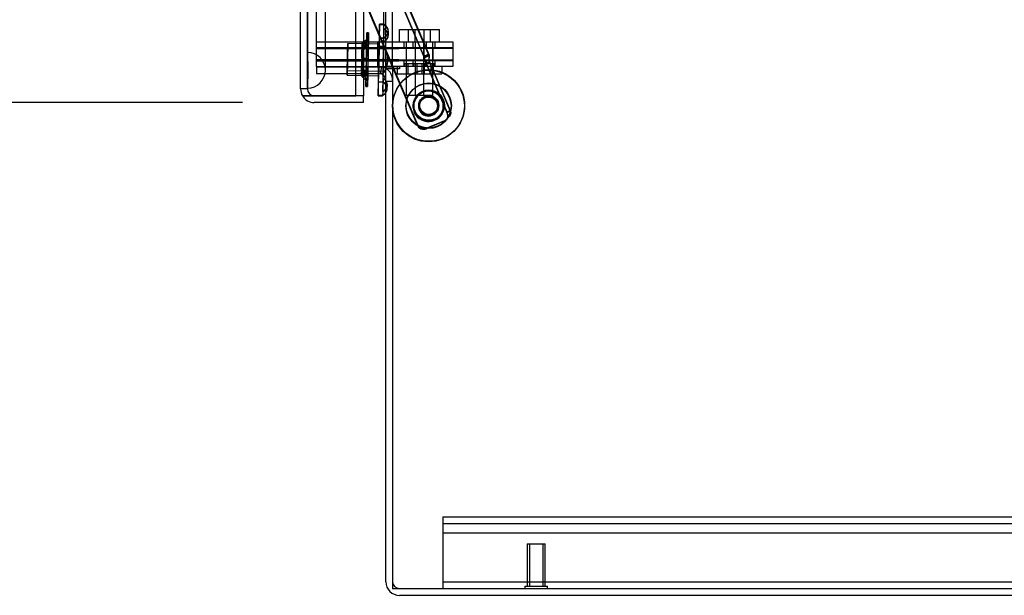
# Model space of a CAD drawing. Header units: inches. Extents: x 1 to 359, y -2 to 239.
# Tile 55 of 65: x 199.4 to 213.12, y 75.49 to 83.52. Entities that reach past the tile are written whole.
import ezdxf
from ezdxf.enums import TextEntityAlignment as Align
from ezdxf.lldxf.tags import DXFTag

# ---------------------------------------------------------------- set-up
doc = ezdxf.new("R2010")
doc.units = ezdxf.units.IN
doc.header["$MEASUREMENT"] = 0
for name, color, linetype in [('COM53964-5', 7, 'Continuous'), ('COM70098', 7, 'Continuous'), ('COM70220', 7, 'Continuous'), ('COM70739-9', 7, 'Continuous'), ('COM70839-3', 7, 'Continuous'), ('COM71196-7', 7, 'Continuous'), ('COM71299-9', 7, 'Continuous'), ('COM71300-10', 7, 'Continuous'), ('COM71301-10', 7, 'Continuous'), ('Default', 7, 'Continuous'), ('GSK87756', 7, 'Continuous'), ('NTS18147', 7, 'Continuous'), ('NTS86070', 7, 'Continuous'), ('ROL87452', 7, 'Continuous'), ('RVT17786', 7, 'Continuous'), ('SCC180005', 7, 'Continuous'), ('STD26258', 7, 'Continuous'), ('WAF25376', 7, 'Continuous'), ('WAM30038', 7, 'Continuous')]:
    doc.layers.add(name, color=color, linetype=linetype)
doc.styles.add('SEACAD_Times_New_Roman', font='times.ttf')
tags = doc.linetypes.add('HIDDEN2', pattern=[0.1875, 0.125, -0.0625]).pattern_tags.tags
tags[6:7] = [DXFTag(74, 4), DXFTag(75, 0), DXFTag(340, '0'), DXFTag(46, 0.0), DXFTag(50, 0.0), DXFTag(44, 0.0), DXFTag(45, 0.0)]
tags[4:5] = [DXFTag(74, 4), DXFTag(75, 0), DXFTag(340, '0'), DXFTag(46, 0.0), DXFTag(50, 0.0), DXFTag(44, 0.0), DXFTag(45, 0.0)]
doc.dimstyles.new('HAMMOND_(STH_-_540x360)', dxfattribs={"dimtxt": 2, "dimasz": 2.5, "dimexe": 1, "dimexo": 1, "dimgap": 0.5, "dimtad": 0, "dimtih": 1, "dimtoh": 1, "dimzin": 0, "dimdsep": 46, "dimtxsty": 'SEACAD_Times_New_Roman', "dimblk1": '_SE_FILLED', "dimblk2": '_SE_FILLED', "dimsah": 1, "dimcen": 1, "dimadec": 0, "dimazin": 0, "dimtfac": 0.8, "dimtofl": 0, "dimtmove": 0, "dimatfit": 3, "dimfxl": 1, "dimtolj": 1, "dimtzin": 0, "dimarcsym": 0})

# ---------------------------------------------------------------- blocks, each defined once
blk = doc.blocks.new('SE4')
at = {"layer": 'COM53964-5', "color": 7, "linetype": 'HIDDEN2'}
for p, q in [((205.299, 76.589), (205.299, 76.451)), ((205.299, 76.589), (239.674, 76.589)), ((205.299, 76.494), (239.674, 76.494)), ((205.299, 76.451), (205.299, 75.727)), ((205.299, 76.368), (239.674, 76.368)), ((205.299, 75.727), (205.299, 75.589)), ((205.299, 75.684), (239.674, 75.684))]:
    blk.add_line(p, q, dxfattribs=at)
at = {"layer": 'COM70098', "color": 7, "linetype": 'HIDDEN2'}
for p, q in [((203.537, 83.214), (204.686, 83.214)), ((204.394, 83.119), (204.394, 83.214)), ((204.686, 83.214), (205.436, 83.214)), ((204.756, 83.214), (204.756, 83.119)), ((204.881, 83.214), (204.881, 83.119)), ((205.069, 83.119), (205.069, 83.214)), ((205.194, 83.119), (205.194, 83.214)), ((205.436, 83.214), (205.436, 83.119)), ((203.537, 83.119), (204.686, 83.119)), ((205.436, 83.119), (204.686, 83.119)), ((204.686, 82.964), (203.537, 82.964)), ((204.394, 82.869), (204.394, 82.964)), ((204.686, 82.964), (205.436, 82.964)), ((204.756, 82.964), (204.756, 82.869)), ((204.881, 82.964), (204.881, 82.869)), ((205.069, 82.869), (205.069, 82.964)), ((205.194, 82.869), (205.194, 82.964)), ((205.436, 82.964), (205.436, 82.869)), ((205.436, 82.869), (204.686, 82.869))]:
    blk.add_line(p, q, dxfattribs=at)
at = {"layer": 'COM70220', "color": 7, "linetype": 'HIDDEN2'}
for p, q in [((203.413, 83.067), (203.413, 144.127)), ((203.414, 83.067), (203.414, 144.127)), ((203.416, 83.067), (203.416, 144.127)), ((203.662, 83.067), (203.662, 144.127)), ((203.413, 82.568), (203.413, 83.067)), ((203.413, 83.066), (203.414, 83.066)), ((203.414, 82.568), (203.414, 83.067)), ((203.414, 83.066), (203.416, 82.817)), ((203.416, 82.817), (203.416, 83.067)), ((203.662, 82.817), (203.662, 83.067)), ((203.416, 82.817), (203.414, 82.568)), ((203.414, 82.568), (203.413, 82.568))]:
    blk.add_line(p, q, dxfattribs=at)
for start, end in [(0, 90), (270, 0)]:
    blk.add_arc((203.412, 82.817), 0.25, start, end, dxfattribs=at)
at = {"layer": 'COM70739-9', "color": 7, "linetype": 'HIDDEN2'}
blk.add_line((204.474, 143.834), (204.474, 83.214), dxfattribs=at)
at = {"layer": 'COM70839-3', "color": 7, "linetype": 'HIDDEN2'}
for p, q in [((205.042, 82.99), (204.266, 84.819)), ((205.045, 82.997), (204.269, 84.826)), ((205.108, 83.018), (204.332, 84.847)), ((205.112, 83.025), (204.335, 84.855)), ((203.843, 84.64), (204.595, 82.869)), ((203.846, 84.647), (204.601, 82.869)), ((205.102, 83.032), (205.036, 83.004)), ((205.106, 83.04), (205.039, 83.012)), ((205.108, 83.018), (205.042, 82.99)), ((205.112, 83.025), (205.045, 82.997)), ((205.065, 82.908), (205.111, 82.928)), ((205.065, 82.908), (205.353, 82.23)), ((205.068, 82.916), (205.115, 82.935)), ((205.068, 82.916), (205.356, 82.237)), ((205.111, 82.928), (205.399, 82.249)), ((205.115, 82.935), (205.403, 82.257)), ((204.607, 82.839), (204.94, 82.054)), ((204.614, 82.839), (204.944, 82.062)), ((205.353, 82.23), (205.399, 82.249)), ((205.356, 82.237), (205.403, 82.257)), ((205.318, 82.106), (205.071, 82.001)), ((205.322, 82.114), (205.075, 82.009))]:
    blk.add_line(p, q, dxfattribs=at)
at = {"layer": 'COM70839-3', "color": 7, "linetype": 'Continuous'}
for p, q in [((204.595, 82.869), (204.607, 82.839)), ((204.601, 82.869), (204.614, 82.839))]:
    blk.add_line(p, q, dxfattribs=at)
at = {"layer": 'COM70839-3', "color": 7, "linetype": 'HIDDEN2'}
blk.add_circle((205.103, 82.326), 0.129, dxfattribs=at)
for centre, radius, start, end in [((205.099, 82.319), 0.129, 129.048, 0), ((205.099, 82.319), 0.129, 0, 110.952), ((205.248, 82.174), 0.119, 344.6704, 27.7185), ((205.251, 82.182), 0.119, 344.677, 27.725), ((205.032, 82.094), 0.1, 202.9934, 292.9934), ((205.036, 82.101), 0.1, 203, 293), ((205.279, 82.198), 0.1, 292.9934, 326.3948), ((205.283, 82.206), 0.1, 293, 326.4013)]:
    blk.add_arc(centre, radius, start, end, dxfattribs=at)
for points, knots in [([(205.111, 82.928), (205.111, 82.93), (205.109, 82.934), (205.107, 82.94), (205.106, 82.946), (205.105, 82.959), (205.106, 82.975), (205.107, 82.988), (205.109, 82.996), (205.109, 83.002), (205.11, 83.008), (205.11, 83.013), (205.109, 83.016), (205.108, 83.018)], [0, 0, 0, 0, 0.049102, 0.098523, 0.149018, 0.200844, 0.426475, 0.554365, 0.622319, 0.692911, 0.79099, 0.893216, 1, 1, 1, 1]), ([(205.115, 82.935), (205.114, 82.937), (205.113, 82.941), (205.111, 82.947), (205.11, 82.953), (205.108, 82.967), (205.109, 82.982), (205.111, 82.996), (205.112, 83.003), (205.113, 83.009), (205.113, 83.015), (205.113, 83.021), (205.112, 83.024), (205.112, 83.025)], [0, 0, 0, 0, 0.049102, 0.098523, 0.149018, 0.200844, 0.426475, 0.554365, 0.622319, 0.692911, 0.79099, 0.893216, 1, 1, 1, 1]), ([(205.065, 82.908), (205.065, 82.909), (205.064, 82.91), (205.063, 82.912), (205.063, 82.912), (205.063, 82.913), (205.063, 82.913), (205.062, 82.916), (205.061, 82.918), (205.059, 82.923), (205.058, 82.927), (205.054, 82.939), (205.052, 82.947), (205.048, 82.969), (205.046, 82.981), (205.042, 82.99)], [0, 0, 0, 0, 0.03125, 0.03125, 0.046875, 0.046875, 0.0625, 0.0625, 0.125, 0.125, 0.25, 0.25, 0.5, 0.5, 1, 1, 1, 1]), ([(205.068, 82.916), (205.068, 82.917), (205.067, 82.918), (205.067, 82.919), (205.067, 82.92), (205.066, 82.921), (205.066, 82.921), (205.065, 82.923), (205.065, 82.925), (205.062, 82.931), (205.061, 82.935), (205.058, 82.947), (205.056, 82.954), (205.051, 82.976), (205.049, 82.989), (205.045, 82.997)], [0, 0, 0, 0, 0.03125, 0.03125, 0.046875, 0.046875, 0.0625, 0.0625, 0.125, 0.125, 0.25, 0.25, 0.5, 0.5, 1, 1, 1, 1]), ([(205.403, 82.257), (205.403, 82.256), (205.404, 82.254), (205.404, 82.253), (205.404, 82.253), (205.405, 82.252), (205.405, 82.252), (205.406, 82.249), (205.406, 82.247), (205.408, 82.241), (205.408, 82.237), (205.409, 82.224), (205.408, 82.216), (205.402, 82.197), (205.398, 82.188), (205.388, 82.174), (205.384, 82.169), (205.379, 82.163), (205.378, 82.162), (205.375, 82.16), (205.374, 82.158), (205.372, 82.157), (205.372, 82.156), (205.371, 82.156), (205.371, 82.155), (205.37, 82.155), (205.37, 82.154), (205.369, 82.153), (205.368, 82.152), (205.366, 82.15)], [0, 0, 0, 0, 0.03125, 0.03125, 0.046875, 0.046875, 0.0625, 0.0625, 0.125, 0.125, 0.25, 0.25, 0.5, 0.5, 0.75, 0.75, 0.875, 0.875, 0.90625, 0.90625, 0.9375, 0.9375, 0.953125, 0.953125, 0.960938, 0.960938, 0.96875, 0.96875, 1, 1, 1, 1])]:
    blk.add_open_spline(points, degree=3, knots=knots, dxfattribs=at)
at = {"layer": 'COM71196-7', "color": 7, "linetype": 'Continuous'}
for p, q in [((204.087, 82.462), (204.087, 144.804)), ((203.317, 82.557), (203.317, 144.709)), ((204.192, 82.774), (204.192, 82.462)), ((203.343, 82.462), (203.507, 82.462)), ((203.507, 82.462), (203.343, 82.462)), ((204.192, 82.462), (203.507, 82.462)), ((203.507, 82.462), (204.087, 82.462)), ((204.192, 82.462), (204.087, 82.462)), ((204.192, 82.367), (204.192, 82.462)), ((204.192, 82.367), (203.507, 82.367))]:
    blk.add_line(p, q, dxfattribs=at)
at = {"layer": 'COM71196-7', "color": 7, "linetype": 'HIDDEN2'}
for p, q in [((203.412, 82.557), (203.412, 144.709)), ((204.192, 144.274), (204.192, 82.774)), ((203.412, 82.557), (203.317, 82.557))]:
    blk.add_line(p, q, dxfattribs=at)
at = {"layer": 'COM71196-7', "color": 7, "linetype": 'Continuous'}
for start, end in [(180, 210), (210, 270)]:
    blk.add_arc((203.507, 82.557), 0.19, start, end, dxfattribs=at)
at = {"layer": 'COM71196-7', "color": 7, "linetype": 'HIDDEN2'}
blk.add_arc((203.507, 82.557), 0.095, 180, 270, dxfattribs=at)
at = {"layer": 'COM71196-7', "color": 7, "linetype": 'Continuous'}
blk.add_ellipse((203.507, 82.557), major_axis=(0.19, 0), ratio=0.999171, start_param=3.141593, end_param=3.665191, dxfattribs=at)
at = {"layer": 'COM71196-7', "color": 7, "linetype": 'HIDDEN2'}
blk.add_ellipse((203.507, 82.557), major_axis=(0.095, 0), ratio=0.999171, start_param=3.141593, end_param=4.712389, dxfattribs=at)
at = {"layer": 'COM71299-9', "color": 7, "linetype": 'HIDDEN2'}
for p, q in [((203.537, 82.869), (203.537, 82.774)), ((203.537, 82.774), (204.087, 82.774)), ((204.429, 82.772), (204.449, 82.865)), ((204.504, 82.664), (204.599, 82.664))]:
    blk.add_line(p, q, dxfattribs=at)
at = {"layer": 'COM71299-9', "color": 7, "linetype": 'Continuous'}
for p, q in [((204.087, 82.774), (204.409, 82.774)), ((204.504, 75.684), (204.504, 82.839)), ((204.599, 82.839), (204.504, 82.839)), ((240.469, 75.494), (204.694, 75.494))]:
    blk.add_line(p, q, dxfattribs=at)
for centre, radius, start, end in [((204.409, 82.679), 0.19, 57.3631, 90), ((204.409, 82.679), 0.095, 0, 90), ((204.694, 75.684), 0.19, 180, 270)]:
    blk.add_arc(centre, radius, start, end, dxfattribs=at)
at = {"layer": 'COM71299-9', "color": 7, "linetype": 'HIDDEN2'}
for centre, radius, start, end in [((204.409, 82.679), 0.19, 0, 57.3631), ((204.694, 75.684), 0.095, 180, 270)]:
    blk.add_arc(centre, radius, start, end, dxfattribs=at)
at = {"layer": 'COM71300-10', "color": 7, "linetype": 'HIDDEN2'}
for p, q in [((203.537, 82.867), (204.409, 82.867)), ((204.409, 82.867), (204.518, 82.867)), ((204.504, 82.869), (204.504, 82.867)), ((204.596, 82.867), (204.599, 82.867)), ((204.599, 82.869), (204.599, 82.867)), ((204.694, 82.867), (204.599, 82.867)), ((204.694, 82.837), (204.599, 82.837)), ((204.694, 82.837), (204.694, 82.839)), ((204.599, 75.589), (204.599, 75.587)), ((239.939, 75.587), (204.599, 75.587))]:
    blk.add_line(p, q, dxfattribs=at)
at = {"layer": 'COM71300-10', "color": 7, "linetype": 'Continuous'}
blk.add_line((204.518, 82.867), (204.596, 82.867), dxfattribs=at)
at = {"layer": 'COM71301-10', "color": 7, "linetype": 'HIDDEN2'}
for p, q in [((203.537, 82.869), (203.537, 144.179)), ((204.599, 82.869), (204.599, 144.179)), ((203.537, 82.869), (204.087, 82.869))]:
    blk.add_line(p, q, dxfattribs=at)
at = {"layer": 'COM71301-10', "color": 7, "linetype": 'Continuous'}
for p, q in [((204.504, 82.869), (204.504, 144.179)), ((204.087, 82.869), (204.409, 82.869)), ((204.409, 82.869), (204.504, 82.869)), ((204.694, 82.869), (204.504, 82.869)), ((204.694, 82.839), (204.599, 82.839)), ((204.599, 82.839), (204.599, 75.589)), ((204.694, 82.869), (204.694, 82.839)), ((204.599, 75.589), (240.374, 75.589))]:
    blk.add_line(p, q, dxfattribs=at)
at = {"layer": 'GSK87756', "color": 7, "linetype": 'HIDDEN2'}
for p, q in [((203.537, 83.136), (204.686, 83.136)), ((204.394, 82.948), (204.394, 83.136)), ((204.686, 83.136), (205.436, 83.136)), ((204.787, 83.136), (204.787, 82.948)), ((204.912, 83.136), (204.912, 82.948)), ((205.037, 82.948), (205.037, 83.136)), ((205.162, 82.948), (205.162, 83.136)), ((205.436, 83.136), (205.436, 82.948)), ((203.537, 82.948), (204.686, 82.948)), ((205.436, 82.948), (204.686, 82.948))]:
    blk.add_line(p, q, dxfattribs=at)
at = {"layer": 'NTS18147', "color": 7, "linetype": 'HIDDEN2'}
for p, q in [((204.417, 83.456), (204.412, 83.267)), ((204.415, 83.267), (204.417, 83.456)), ((204.48, 83.46), (204.417, 83.461)), ((204.417, 83.456), (204.48, 83.455)), ((204.48, 83.455), (204.417, 83.456)), ((204.479, 83.4), (204.48, 83.455)), ((204.479, 83.4), (204.48, 83.455)), ((204.479, 83.4), (204.474, 83.212)), ((204.476, 83.212), (204.479, 83.4)), ((204.538, 83.305), (204.539, 83.36)), ((204.54, 83.304), (204.541, 83.359)), ((204.411, 83.181), (203.974, 83.189)), ((204.409, 83.15), (204.402, 82.774)), ((204.405, 82.772), (204.413, 83.15)), ((204.409, 83.15), (204.472, 83.148)), ((204.475, 83.266), (204.412, 83.267)), ((204.476, 83.148), (204.413, 83.15)), ((204.415, 83.267), (204.478, 83.266)), ((204.472, 83.148), (204.465, 82.771)), ((204.468, 82.771), (204.475, 83.148)), ((204.472, 83.148), (204.472, 83.148)), ((204.474, 83.212), (204.475, 83.266)), ((204.475, 83.148), (204.476, 83.148)), ((204.476, 83.212), (204.478, 83.266)), ((204.473, 83.116), (203.973, 83.126)), ((203.965, 82.75), (204.252, 82.744)), ((203.967, 82.813), (204.467, 82.803)), ((204.401, 82.741), (204.403, 82.741)), ((204.405, 82.772), (204.468, 82.771)), ((204.464, 82.771), (204.431, 82.772)), ((204.465, 82.771), (204.464, 82.771)), ((204.468, 82.771), (204.468, 82.771)), ((204.398, 82.466), (204.403, 82.654)), ((204.466, 82.653), (204.403, 82.654)), ((204.464, 82.708), (204.461, 82.519)), ((204.461, 82.519), (204.466, 82.706)), ((204.466, 82.708), (204.466, 82.653)), ((204.523, 82.557), (204.524, 82.611)), ((204.525, 82.558), (204.526, 82.613)), ((204.398, 82.466), (204.461, 82.464)), ((204.461, 82.519), (204.46, 82.464)), ((204.461, 82.519), (204.461, 82.465))]:
    blk.add_line(p, q, dxfattribs=at)
at = {"layer": 'NTS18147', "color": 7, "linetype": 'Continuous'}
for p, q in [((204.252, 82.744), (204.401, 82.741)), ((204.402, 82.774), (204.401, 82.772)), ((204.431, 82.772), (204.401, 82.772)), ((204.399, 82.654), (204.397, 82.466)), ((204.399, 82.654), (204.462, 82.653)), ((204.464, 82.708), (204.462, 82.653)), ((204.466, 82.706), (204.466, 82.708)), ((204.46, 82.464), (204.397, 82.466)), ((204.461, 82.465), (204.461, 82.464)), ((204.397, 82.461), (204.46, 82.46))]:
    blk.add_line(p, q, dxfattribs=at)
at = {"layer": 'NTS18147', "color": 7, "linetype": 'HIDDEN2'}
for centre, start, end in [((204.212, 82.965), 342.5311, 35.2352), ((204.212, 82.965), 342.5301, 35.2352), ((204.215, 82.965), 342.5442, 35.2352), ((204.216, 82.965), 342.0729, 35.2352), ((204.212, 82.965), 322.5032, 337.4803), ((204.212, 82.965), 322.5032, 337.4584), ((204.215, 82.965), 322.5032, 337.1759), ((204.216, 82.965), 322.5032, 337.1533)]:
    blk.add_arc(centre, 0.318, start, end, dxfattribs=at)
at = {"layer": 'NTS18147', "color": 7, "linetype": 'Continuous'}
for centre, start, end in [((204.212, 82.965), 337.4584, 342.5311), ((204.212, 82.965), 337.4803, 342.5301), ((204.215, 82.965), 337.1759, 342.5442), ((204.216, 82.965), 337.1533, 342.0729)]:
    blk.add_arc(centre, 0.318, start, end, dxfattribs=at)
at = {"layer": 'NTS18147', "color": 7, "linetype": 'HIDDEN2'}
for centre, major_axis, ratio, start_param, end_param in [((204.407, 82.961), (-0.01, -0.5), 0.003907, 3.005105, 3.278062), ((204.221, 83.366), (-0.318, 0.006), 0.499988, 2.502372, 3.771791), ((204.223, 83.366), (-0.318, 0.007), 0.500004, 2.511394, 3.780813), ((204.47, 82.96), (-0.01, -0.5), 0.003907, 3.005105, 3.278062), ((204.22, 83.311), (-0.318, 0.006), 0.499988, 2.502372, 3.771791), ((204.221, 83.311), (-0.318, 0.007), 0.500004, 2.511394, 3.780813), ((203.97, 82.97), (-0.004, -0.22), 0.003907, 0, 6.283176), ((204.407, 82.961), (0.01, 0.5), 0.003907, 0.91071, 1.183667), ((204.407, 82.961), (0.01, 0.5), 0.003907, -1.183685, -0.910728), ((204.47, 82.96), (0.01, 0.5), 0.003907, 0.91071, 1.183667), ((204.47, 82.96), (0.01, 0.5), 0.003907, -1.183685, -0.910728), ((204.407, 82.961), (-0.01, -0.5), 0.003907, 0.91071, 1.183667), ((204.47, 82.96), (-0.01, -0.5), 0.003907, -1.183685, -1.15286), ((204.47, 82.96), (-0.01, -0.5), 0.003907, 1.147305, 1.183667), ((204.208, 82.618), (-0.318, 0.006), 0.499988, 2.502372, 3.520334), ((204.206, 82.618), (-0.318, 0.007), 0.500004, 2.511394, 3.508592), ((204.47, 82.96), (-0.01, -0.5), 0.003907, 0.91071, 1.042075), ((204.207, 82.564), (-0.318, 0.006), 0.499988, 2.78871, 3.771791), ((204.205, 82.564), (-0.318, 0.007), 0.500004, 2.807566, 3.497614), ((204.407, 82.961), (0.01, 0.5), 0.003907, 3.141593, 3.278062)]:
    blk.add_ellipse(centre, major_axis=major_axis, ratio=ratio, start_param=start_param, end_param=end_param, dxfattribs=at)
for centre, major_axis in [((204.407, 82.961), (-0.004, -0.22)), ((203.97, 82.97), (-0.003, -0.156)), ((204.47, 82.96), (-0.003, -0.156))]:
    blk.add_ellipse(centre, major_axis=major_axis, ratio=0.003907, dxfattribs=at)
at = {"layer": 'NTS18147', "color": 7, "linetype": 'Continuous'}
for centre, major_axis, ratio, start_param, end_param in [((204.407, 82.961), (-0.01, -0.5), 0.003907, -1.183685, -0.910728), ((204.47, 82.96), (-0.01, -0.5), 0.003907, -1.15286, -0.910728), ((204.47, 82.96), (-0.01, -0.5), 0.003907, 1.042075, 1.147305), ((204.205, 82.564), (-0.318, 0.007), 0.500004, 3.497614, 3.780813), ((204.206, 82.618), (-0.318, 0.007), 0.500004, 3.508592, 3.780813), ((204.208, 82.618), (-0.318, 0.006), 0.499988, 3.520334, 3.771791), ((204.407, 82.961), (0.01, 0.5), 0.003907, 3.005105, 3.141593), ((204.205, 82.564), (-0.318, 0.007), 0.500004, 2.511394, 2.807566), ((204.47, 82.96), (0.01, 0.5), 0.003907, 3.005105, 3.278062), ((204.207, 82.564), (-0.318, 0.006), 0.499988, 2.502372, 2.78871)]:
    blk.add_ellipse(centre, major_axis=major_axis, ratio=ratio, start_param=start_param, end_param=end_param, dxfattribs=at)
at = {"layer": 'NTS86070', "color": 7, "linetype": 'HIDDEN2'}
for p, q in [((204.766, 82.899), (204.766, 82.869)), ((205.049, 82.909), (204.776, 82.909)), ((204.787, 82.909), (204.787, 82.769)), ((204.812, 82.909), (204.812, 82.769)), ((204.891, 82.899), (204.891, 82.869)), ((204.912, 82.909), (204.912, 82.769)), ((204.937, 82.909), (204.937, 82.769)), ((205.013, 82.769), (205.013, 82.909)), ((205.037, 82.909), (205.037, 82.769)), ((205.174, 82.909), (205.049, 82.909)), ((205.059, 82.869), (205.059, 82.899)), ((205.138, 82.769), (205.138, 82.909)), ((205.162, 82.909), (205.162, 82.769)), ((205.184, 82.869), (205.184, 82.899)), ((204.662, 82.869), (204.662, 82.769)), ((204.662, 82.769), (205.162, 82.769)), ((204.787, 82.869), (204.787, 82.769)), ((205.16, 82.769), (205.287, 82.769)), ((205.162, 82.869), (205.162, 82.769)), ((205.287, 82.869), (205.287, 82.769))]:
    blk.add_line(p, q, dxfattribs=at)
for centre, start, end in [((204.776, 82.899), 90, 180), ((204.901, 82.899), 90, 180), ((205.049, 82.899), 0, 90), ((205.174, 82.899), 0, 90)]:
    blk.add_arc(centre, 0.01, start, end, dxfattribs=at)
at = {"layer": 'ROL87452', "color": 7, "linetype": 'HIDDEN2'}
for centre, radius in [((205.099, 82.319), 0.5), ((205.103, 82.326), 0.5), ((205.103, 82.326), 0.206)]:
    blk.add_circle(centre, radius, dxfattribs=at)
for start, end in [(22.0954, 0), (0, 17.8509)]:
    blk.add_arc((205.099, 82.319), 0.206, start, end, dxfattribs=at)
at = {"layer": 'RVT17786', "color": 7, "linetype": 'HIDDEN2'}
for centre, radius in [((205.103, 82.326), 0.217), ((205.099, 82.319), 0.125), ((205.103, 82.326), 0.125)]:
    blk.add_circle(centre, radius, dxfattribs=at)
for start, end in [(0, 136.8723), (174.5264, 332.7329), (341.794, 0)]:
    blk.add_arc((205.099, 82.319), 0.217, start, end, dxfattribs=at)
at = {"layer": 'SCC180005', "color": 7, "linetype": 'HIDDEN2'}
for p, q in [((204.696, 83.388), (204.912, 83.388)), ((204.696, 83.214), (204.696, 83.388)), ((204.821, 83.214), (204.821, 83.388)), ((204.912, 83.388), (205.128, 83.388)), ((204.912, 83.214), (204.912, 83.388)), ((205.037, 83.214), (205.037, 83.388)), ((205.128, 83.214), (205.128, 83.388)), ((205.128, 83.388), (205.253, 83.388)), ((205.253, 83.214), (205.253, 83.388)), ((204.789, 83.214), (204.789, 82.464)), ((204.914, 83.214), (204.914, 82.464)), ((205.035, 82.464), (205.035, 83.214)), ((205.16, 82.464), (205.16, 83.214)), ((205.035, 82.464), (204.789, 82.464)), ((205.16, 82.464), (205.037, 82.464))]:
    blk.add_line(p, q, dxfattribs=at)
at = {"layer": 'STD26258', "color": 7, "linetype": 'HIDDEN2'}
for p, q in [((206.474, 76.214), (206.724, 76.214)), ((206.474, 76.214), (206.474, 75.62)), ((206.505, 76.214), (206.505, 75.62)), ((206.694, 76.214), (206.694, 75.62)), ((206.724, 75.62), (206.724, 76.214)), ((206.443, 75.62), (206.756, 75.62)), ((206.443, 75.62), (206.443, 75.589)), ((206.756, 75.589), (206.756, 75.62))]:
    blk.add_line(p, q, dxfattribs=at)
at = {"layer": 'WAF25376', "color": 7, "linetype": 'HIDDEN2'}
for centre, radius in [((205.099, 82.319), 0.315), ((205.103, 82.326), 0.315), ((205.103, 82.326), 0.14)]:
    blk.add_circle(centre, radius, dxfattribs=at)
for start, end in [(158.0026, 322.5679), (0, 139.1725), (341.5483, 0)]:
    blk.add_arc((205.099, 82.319), 0.14, start, end, dxfattribs=at)
at = {"layer": 'WAM30038', "color": 7, "linetype": 'HIDDEN2'}
for p, q in [((204.264, 83.339), (204.24, 83.339)), ((204.217, 83.167), (204.172, 83.139)), ((204.173, 83.139), (204.219, 83.167)), ((204.174, 83.194), (204.189, 83.175)), ((204.189, 83.175), (204.174, 83.194)), ((204.188, 83.126), (204.253, 83.166)), ((204.255, 83.166), (204.189, 83.126)), ((204.26, 83.171), (204.231, 83.172)), ((204.262, 83.171), (204.232, 83.172)), ((204.263, 83.25), (204.239, 83.25)), ((204.171, 83.115), (204.217, 83.142)), ((204.187, 83.102), (204.171, 83.115)), ((204.172, 83.139), (204.188, 83.126)), ((204.218, 83.142), (204.173, 83.115)), ((204.189, 83.126), (204.173, 83.139)), ((204.173, 83.115), (204.188, 83.102)), ((204.253, 83.141), (204.187, 83.102)), ((204.188, 83.102), (204.254, 83.141)), ((204.184, 82.948), (204.168, 82.948)), ((204.168, 82.948), (204.213, 82.947)), ((204.169, 82.983), (204.185, 82.983)), ((204.213, 82.982), (204.169, 82.983)), ((204.17, 82.983), (204.215, 82.982)), ((204.186, 82.983), (204.17, 82.983)), ((204.215, 82.947), (204.17, 82.948)), ((204.17, 82.948), (204.186, 82.948)), ((204.249, 82.947), (204.184, 82.948)), ((204.185, 82.983), (204.249, 82.981)), ((204.252, 82.981), (204.186, 82.983)), ((204.186, 82.948), (204.251, 82.946)), ((204.213, 82.982), (204.249, 82.981)), ((204.213, 82.947), (204.249, 82.947)), ((204.215, 82.982), (204.252, 82.981)), ((204.215, 82.947), (204.251, 82.946)), ((204.181, 82.804), (204.165, 82.792)), ((204.165, 82.792), (204.192, 82.774)), ((204.165, 82.737), (204.181, 82.755)), ((204.181, 82.755), (204.165, 82.737)), ((204.166, 82.817), (204.182, 82.829)), ((204.21, 82.787), (204.166, 82.817)), ((204.166, 82.792), (204.182, 82.804)), ((204.211, 82.763), (204.166, 82.792)), ((204.183, 82.829), (204.167, 82.817)), ((204.167, 82.817), (204.211, 82.787)), ((204.245, 82.762), (204.181, 82.804)), ((204.182, 82.829), (204.246, 82.787)), ((204.182, 82.804), (204.247, 82.762)), ((204.247, 82.787), (204.183, 82.829)), ((204.223, 82.757), (204.252, 82.757)), ((204.224, 82.757), (204.254, 82.757)), ((204.227, 82.679), (204.251, 82.678))]:
    blk.add_line(p, q, dxfattribs=at)
at = {"layer": 'WAM30038', "color": 7, "linetype": 'Continuous'}
for p, q in [((204.192, 82.774), (204.209, 82.763)), ((204.226, 82.589), (204.25, 82.589))]:
    blk.add_line(p, q, dxfattribs=at)
at = {"layer": 'WAM30038', "color": 7, "linetype": 'HIDDEN2'}
for centre, radius, start, end in [((203.558, 84.004), 1.015, 310.6131, 312.0758), ((203.77, 83.76), 0.692, 310.4818, 312.618), ((204.214, 82.964), 0.018, 0.536, 91.842), ((204.214, 82.965), 0.0181, 266.1221, 356.9777), ((204.216, 82.965), 0.0181, 265.6959, 356.993), ((203.722, 82.171), 0.716, 45.1564, 47.2215)]:
    blk.add_arc(centre, radius, start, end, dxfattribs=at)
at = {"layer": 'WAM30038', "color": 7, "linetype": 'Continuous'}
blk.add_arc((203.473, 81.905), 1.081, 45.7066, 47.0802, dxfattribs=at)
at = {"layer": 'WAM30038', "color": 7, "linetype": 'HIDDEN2'}
for centre, major_axis, start_param, end_param in [((204.233, 82.964), (0.007, 0.375), 3.141593, 6.283185), ((204.233, 82.964), (0.007, 0.375), 0, 2.102759), ((204.257, 82.964), (0.007, 0.375), 0, 2.101294), ((204.257, 82.964), (0.007, 0.375), 4.085452, 6.283185), ((204.169, 82.966), (0.005, 0.229), 0.076505, 0.708874), ((204.169, 82.966), (0.005, 0.229), -0.708893, -0.076524), ((204.185, 82.965), (0.004, 0.211), 0.083025, 0.702355), ((204.185, 82.965), (0.004, 0.211), -0.702374, -0.083043), ((204.233, 82.964), (0.006, 0.286), 0.785389, 1.570787), ((204.233, 82.964), (0.006, 0.286), 4.71238, 5.497778), ((204.233, 82.964), (-0.006, -0.286), 3.141583, 3.926982), ((204.233, 82.964), (0.006, 0.286), 5.497778, 6.283176), ((204.257, 82.964), (0.005, 0.275), 0.059485, 0.725895), ((204.26, 83.154), (-0.0003, -0.0175), 2.720528, 5.133435), ((204.262, 83.153), (-0.0003, -0.0175), 1.149732, 3.562639), ((204.262, 83.232), (-0.0003, -0.0175), 1.93513, 4.348037), ((204.257, 82.964), (0.005, 0.275), -0.725913, -0.059503), ((204.169, 82.966), (0.005, 0.229), 0.861904, 1.494273), ((204.169, 82.966), (0.005, 0.229), -1.494291, -0.861922), ((204.185, 82.965), (0.004, 0.211), 0.868423, 1.487753), ((204.185, 82.965), (0.004, 0.211), -1.487772, -0.868441), ((204.257, 82.964), (0.005, 0.275), 0.844883, 1.511293), ((204.257, 82.964), (0.005, 0.275), -1.511311, -0.844902), ((204.169, 82.966), (-0.005, -0.229), -1.494291, -0.861922), ((204.169, 82.966), (-0.005, -0.229), 0.861904, 1.494273), ((204.185, 82.965), (-0.004, -0.211), -1.487772, -0.868441), ((204.185, 82.965), (-0.004, -0.211), 0.868423, 1.487753), ((204.233, 82.964), (-0.006, -0.286), 4.71238, 5.497778), ((204.233, 82.964), (-0.006, -0.286), 0.785389, 1.570787), ((204.257, 82.964), (-0.005, -0.275), -1.511311, -0.844902), ((204.257, 82.964), (-0.005, -0.275), 0.844883, 1.511293), ((204.256, 82.964), (-0.0003, -0.0175), 3.505926, 5.918833), ((204.258, 82.964), (0.0003, 0.0175), 3.505926, 5.918833), ((204.169, 82.966), (-0.005, -0.229), -0.708893, -0.076524), ((204.169, 82.966), (-0.005, -0.229), 0.076505, 0.708874), ((204.185, 82.965), (-0.004, -0.211), -0.702374, -0.083043), ((204.185, 82.965), (-0.004, -0.211), 0.083025, 0.702355), ((204.233, 82.964), (-0.006, -0.286), 5.497778, 6.283176), ((204.233, 82.964), (0.006, 0.286), 3.141584, 3.926982), ((204.253, 82.774), (0.0003, 0.0175), 1.149732, 1.57239), ((204.257, 82.964), (-0.005, -0.275), 0.643501, 0.725895), ((204.254, 82.774), (0.0003, 0.0175), 2.720528, 5.133435)]:
    blk.add_ellipse(centre, major_axis=major_axis, ratio=0.003907, start_param=start_param, end_param=end_param, dxfattribs=at)
at = {"layer": 'WAM30038', "color": 7, "linetype": 'Continuous'}
for centre, major_axis, start_param, end_param in [((204.233, 82.964), (0.007, 0.375), 2.102759, 3.141593), ((204.257, 82.964), (0.007, 0.375), 2.101294, 4.085452), ((204.257, 82.964), (-0.005, -0.275), -0.725913, -0.059503), ((204.253, 82.774), (0.0003, 0.0175), 1.57239, 3.562639), ((204.257, 82.964), (-0.005, -0.275), 0.059485, 0.643501), ((204.252, 82.696), (0.0003, 0.0175), 1.93513, 4.348037)]:
    blk.add_ellipse(centre, major_axis=major_axis, ratio=0.003907, start_param=start_param, end_param=end_param, dxfattribs=at)
at = {"layer": 'WAM30038', "color": 7, "linetype": 'HIDDEN2'}
for points, knots in [([(204.174, 83.194), (204.187, 83.205), (204.2, 83.216), (204.213, 83.227), (204.215, 83.229), (204.217, 83.231), (204.219, 83.233)], [0, 0, 0, 0, 0.858552, 0.858552, 0.858552, 1, 1, 1, 1]), ([(204.255, 83.232), (204.254, 83.231), (204.252, 83.229), (204.251, 83.228), (204.23, 83.211), (204.21, 83.193), (204.189, 83.175)], [0, 0, 0, 0, 0.073129, 0.073129, 0.073129, 1, 1, 1, 1]), ([(204.231, 83.172), (204.23, 83.172), (204.23, 83.172), (204.226, 83.171), (204.222, 83.169), (204.217, 83.167)], [0.4389248, 0.4389248, 0.4389248, 0.4389248, 0.5, 0.5, 1, 1, 1, 1]), ([(204.217, 83.142), (204.219, 83.143), (204.221, 83.145), (204.225, 83.148), (204.227, 83.15), (204.231, 83.155), (204.233, 83.157), (204.235, 83.162), (204.236, 83.164), (204.236, 83.166)], [0, 0, 0, 0, 0.25, 0.25, 0.5, 0.5, 0.75, 0.75, 1, 1, 1, 1]), ([(204.238, 83.166), (204.238, 83.164), (204.237, 83.162), (204.234, 83.157), (204.233, 83.155), (204.227, 83.148), (204.223, 83.145), (204.218, 83.142)], [0, 0, 0, 0, 0.25, 0.25, 0.5, 0.5, 1, 1, 1, 1]), ([(204.219, 83.167), (204.221, 83.168), (204.223, 83.169), (204.227, 83.171), (204.229, 83.171), (204.232, 83.172), (204.232, 83.172), (204.232, 83.172)], [0, 0, 0, 0, 0.25, 0.25, 0.5, 0.5, 0.5625955, 0.5625955, 0.5625955, 0.5625955]), ([(204.181, 82.755), (204.201, 82.737), (204.22, 82.718), (204.24, 82.7), (204.242, 82.699), (204.243, 82.697), (204.245, 82.696)], [0, 0, 0, 0, 0.926871, 0.926871, 0.926871, 1, 1, 1, 1]), ([(204.223, 82.774), (204.223, 82.775), (204.222, 82.776), (204.218, 82.781), (204.214, 82.785), (204.21, 82.787)], [0.4170921, 0.4170921, 0.4170921, 0.4170921, 0.5, 0.5, 1, 1, 1, 1]), ([(204.211, 82.787), (204.213, 82.786), (204.216, 82.784), (204.22, 82.781), (204.222, 82.779), (204.225, 82.774), (204.227, 82.772), (204.229, 82.767), (204.23, 82.764), (204.23, 82.762)], [0, 0, 0, 0, 0.25, 0.25, 0.5, 0.5, 0.75, 0.75, 1, 1, 1, 1]), ([(204.224, 82.757), (204.224, 82.757), (204.223, 82.757), (204.219, 82.758), (204.215, 82.76), (204.211, 82.763)], [0.4389248, 0.4389248, 0.4389248, 0.4389248, 0.5, 0.5, 1, 1, 1, 1])]:
    blk.add_open_spline(points, degree=3, knots=knots, dxfattribs=at)
blk.add_open_spline([(204.192, 82.712), (204.183, 82.72), (204.174, 82.729), (204.165, 82.737)], degree=3, dxfattribs=at)
at = {"layer": 'WAM30038', "color": 7, "linetype": 'Continuous'}
for points, knots in [([(204.209, 82.763), (204.211, 82.761), (204.214, 82.76), (204.218, 82.758), (204.22, 82.758), (204.222, 82.757), (204.222, 82.757), (204.223, 82.757)], [0, 0, 0, 0, 0.25, 0.25, 0.5, 0.5, 0.5625955, 0.5625955, 0.5625955, 0.5625955]), ([(204.228, 82.762), (204.228, 82.764), (204.228, 82.767), (204.226, 82.771), (204.225, 82.773), (204.223, 82.774)], [0, 0, 0, 0, 0.25, 0.25, 0.4170921, 0.4170921, 0.4170921, 0.4170921]), ([(204.209, 82.696), (204.207, 82.698), (204.204, 82.7), (204.202, 82.702), (204.199, 82.705), (204.196, 82.708), (204.192, 82.712)], [0, 0, 0, 0, 0.1414485, 0.1414485, 0.1414485, 0.3678701, 0.3678701, 0.3678701, 0.3678701])]:
    blk.add_open_spline(points, degree=3, knots=knots, dxfattribs=at)
blk = doc.blocks.new('DMBLK95')
at = {"layer": 'Default', "linetype": 'Continuous', "transparency": 16777216}
for points in [[(189.459, 142.399), (190.293, 142.399), (189.876, 144.899)], [(189.459, 84.867), (189.876, 82.367), (190.293, 84.867)]]:
    blk.add_hatch(color=7, dxfattribs=at).paths.add_polyline_path(points)
at = {"layer": 'Default', "color": 7, "linetype": 'Continuous', "transparency": 16777216}
for p, q in [((202.507, 144.899), (188.876, 144.899)), ((189.876, 144.899), (189.876, 115.333)), ((189.876, 108.933), (189.876, 82.367)), ((202.507, 82.367), (188.876, 82.367))]:
    blk.add_line(p, q, dxfattribs=at)
at = {"layer": 'Default', "color": 7, "linetype": 'Continuous', "transparency": 16777216, "style": 'SEACAD_Times_New_Roman'}
for s, p in [('62.53', (186.464, 114.633)), ('DOOR', (185.682, 111.633))]:
    blk.add_text(s, height=2, dxfattribs=at).set_placement(p, align=Align.TOP_LEFT)
blk = doc.blocks.new('_SE_FILLED')
at = {"color": 0}
blk.add_line((0, 0), (-1, 0), dxfattribs=at)
blk.add_solid([(0, 0), (-1, -0.1665), (-1, 0.1665), (0, 0)], dxfattribs=at)
blk = doc.blocks.new('DMBLK107')
at = {"layer": 'Default', "linetype": 'Continuous', "transparency": 16777216}
for points in [[(197.806, 110.715), (198.639, 110.715), (198.223, 113.215)], [(197.806, 84.867), (198.223, 82.367), (198.639, 84.867)]]:
    blk.add_hatch(color=7, dxfattribs=at).paths.add_polyline_path(points)
at = {"layer": 'Default', "color": 7, "linetype": 'Continuous', "transparency": 16777216}
for p, q in [((201.882, 113.215), (197.223, 113.215)), ((198.223, 99.491), (198.223, 113.215)), ((198.223, 82.367), (198.223, 93.091)), ((202.507, 82.367), (197.223, 82.367))]:
    blk.add_line(p, q, dxfattribs=at)
at = {"layer": 'Default', "color": 7, "linetype": 'Continuous', "transparency": 16777216, "style": 'SEACAD_Times_New_Roman'}
for s, p in [('30.85', (194.81, 98.791)), ('TYP', (195.427, 95.791))]:
    blk.add_text(s, height=2, dxfattribs=at).set_placement(p, align=Align.TOP_LEFT)

msp = doc.modelspace()

# ---------------------------------------------------------------- block references
at = {"layer": 'Default'}
msp.add_blockref('SE4', (0, 0), dxfattribs=at)

# ---------------------------------------------------------------- dimensions: what is measured, and where the dimension line sits
at = {"layer": 'Default', "color": 7, "linetype": 'Continuous'}
for base, p1, p2, angle, text, picture, middle, dimtype in [((189.876, 144.899), (203.507, 144.899), (203.507, 82.367), 270, '\\A1;<>\\PDOOR', 'DMBLK95', (189.876, 113.633), 161), ((198.223, 113.215), (203.507, 82.367), (202.882, 113.215), 90, '\\A1;<>\\PTYP', 'DMBLK107', (198.223, 97.791), 160)]:
    dim = msp.add_linear_dim(base=base, p1=p1, p2=p2, angle=angle, text=text, dimstyle='HAMMOND_(STH_-_540x360)', dxfattribs=at)
    dim.commit()
    dim.dimension.update_dxf_attribs({"geometry": picture, "text_midpoint": middle, "dimtype": dimtype})

doc.saveas('drawing.dxf')
